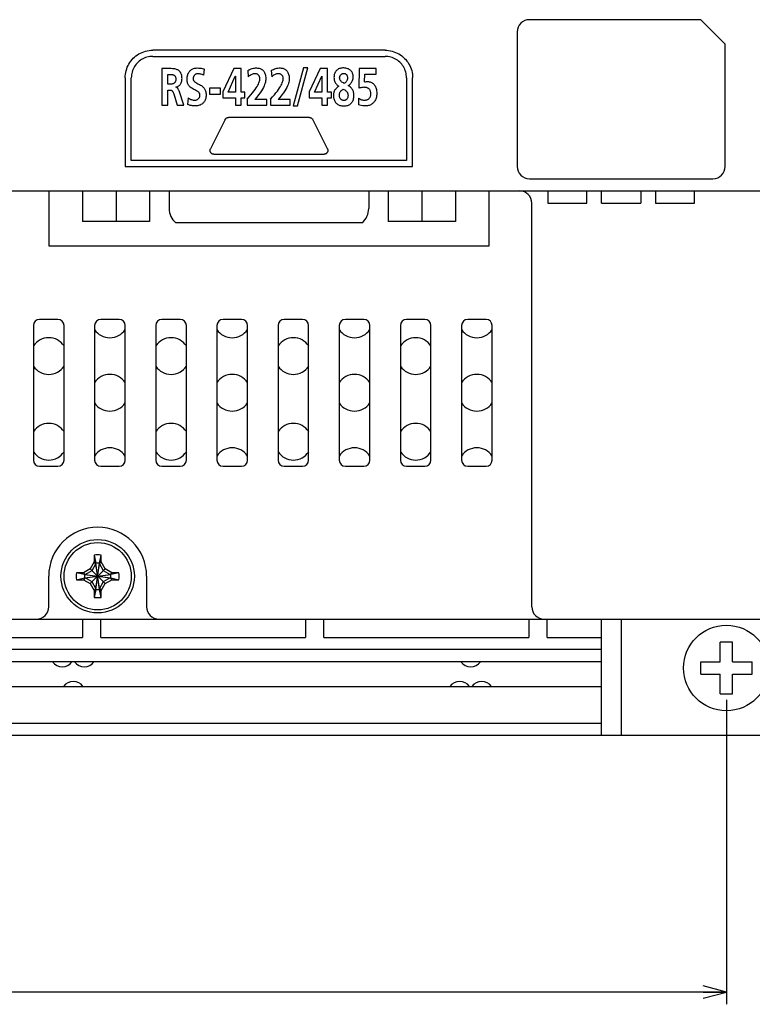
# Model space of a CAD drawing. Extents: x 0 to 699, y 0 to 413.
# Tile 14 of 19: x 609 to 669, y 81 to 162. Entities that reach past the tile are written whole.
import ezdxf
from ezdxf.enums import TextEntityAlignment as Align

# ---------------------------------------------------------------- set-up
doc = ezdxf.new("R2010")
doc.units = 0
doc.header["$LTSCALE"] = 46.255
doc.layers.get('0').update_dxf_attribs({"linetype": 'CONTINUOUS'})
doc.layers.add('AXIS', color=7, linetype='CONTINUOUS')
doc.layers.add('DIM', color=7, linetype='CONTINUOUS')
doc.styles.get("Standard").update_dxf_attribs({"font": 'txt', "width": 0.8})
doc.dimstyles.get("Standard").update_dxf_attribs({"dimtxt": 2.5, "dimasz": 2.5, "dimexe": 1.25, "dimexo": 0.625, "dimtad": 1, "dimcen": 2.5, "dimazin": 3, "dimtfac": 1, "dimtmove": 0, "dimatfit": 3})

# ---------------------------------------------------------------- blocks, each defined once
blk = doc.blocks.new('_OPEN')
at = {"color": 0, "linetype": 'BYBLOCK'}
for p, q in [((0, 0), (-1, 0.263)), ((-1, -0.263), (0, 0)), ((-1, 0), (0, 0))]:
    blk.add_line(p, q, dxfattribs=at)
blk = doc.blocks.new('*D7')
at = {"layer": 'DIM', "color": 2, "linetype": 'CONTINUOUS'}
for p, q in [((495.093, 105.961), (495.093, 83.066)), ((666.693, 105.961), (666.693, 83.066)), ((495.093, 83.066), (495.093, 81.066)), ((666.693, 83.066), (666.693, 81.066)), ((495.093, 82.066), (580.893, 82.066)), ((666.693, 82.066), (580.893, 82.066))]:
    blk.add_line(p, q, dxfattribs=at)
at = {"layer": 'DIM', "color": 2, "linetype": 'CONTINUOUS', "xscale": 1.9, "yscale": 1.9, "zscale": 1.9, "rotation": 180}
blk.add_blockref('_OPEN', (495.093, 82.066), dxfattribs=at)
at = {"layer": 'DIM', "color": 2, "linetype": 'CONTINUOUS', "xscale": 1.9, "yscale": 1.9, "zscale": 1.9}
blk.add_blockref('_OPEN', (666.693, 82.066), dxfattribs=at)
at = {"layer": 'DIM', "color": 2, "linetype": 'CONTINUOUS', "width": 0.8}
blk.add_text('171.5', height=4, dxfattribs=at).set_placement((580.893, 83.066), align=Align.CENTER)

msp = doc.modelspace()

# ---------------------------------------------------------------- linework, layer by layer
at = {"color": 7, "linetype": 'CONTINUOUS'}
for p, q in [((664.593, 161.561), (650.593, 161.561)), ((666.593, 159.561), (664.593, 161.561)), ((649.593, 160.561), (649.593, 149.561)), ((666.593, 149.561), (666.593, 159.561)), ((618.312, 158.504), (618.426, 158.598)), ((618.426, 158.598), (618.545, 158.683)), ((618.545, 158.683), (618.67, 158.761)), ((618.67, 158.761), (618.799, 158.831)), ((618.799, 158.831), (618.932, 158.891)), ((618.932, 158.891), (619.069, 158.942)), ((619.069, 158.942), (619.209, 158.985)), ((619.209, 158.985), (619.352, 159.018)), ((619.352, 159.018), (619.498, 159.042)), ((619.498, 159.042), (619.645, 159.056)), ((619.645, 159.056), (619.794, 159.061)), ((638.793, 159.061), (619.794, 159.061)), ((638.793, 159.061), (638.938, 159.057)), ((638.938, 159.057), (639.083, 159.042)), ((639.083, 159.042), (639.228, 159.018)), ((639.228, 159.018), (639.372, 158.985)), ((639.372, 158.985), (639.514, 158.942)), ((639.514, 158.942), (639.653, 158.889)), ((639.653, 158.889), (639.788, 158.828)), ((639.788, 158.828), (639.919, 158.759)), ((639.919, 158.759), (640.044, 158.681)), ((640.044, 158.681), (640.164, 158.595)), ((640.164, 158.595), (640.278, 158.502)), ((617.716, 157.671), (617.778, 157.806)), ((617.778, 157.806), (617.848, 157.937)), ((617.848, 157.937), (617.926, 158.063)), ((617.926, 158.063), (618.011, 158.183)), ((618.011, 158.183), (618.105, 158.297)), ((618.105, 158.297), (618.205, 158.404)), ((618.205, 158.404), (618.312, 158.504)), ((618.366, 157.822), (618.301, 157.722)), ((618.438, 157.917), (618.366, 157.822)), ((618.516, 158.007), (618.438, 157.917)), ((618.6, 158.091), (618.516, 158.007)), ((618.69, 158.169), (618.6, 158.091)), ((618.785, 158.242), (618.69, 158.169)), ((618.885, 158.307), (618.785, 158.242)), ((618.989, 158.366), (618.885, 158.307)), ((619.096, 158.417), (618.989, 158.366)), ((619.207, 158.46), (619.096, 158.417)), ((619.32, 158.496), (619.207, 158.46)), ((619.436, 158.525), (619.32, 158.496)), ((619.554, 158.545), (619.436, 158.525)), ((619.673, 158.557), (619.554, 158.545)), ((619.794, 158.561), (619.673, 158.557)), ((619.794, 158.561), (638.793, 158.561)), ((638.91, 158.557), (638.793, 158.561)), ((639.028, 158.545), (638.91, 158.557)), ((639.147, 158.524), (639.028, 158.545)), ((639.264, 158.496), (639.147, 158.524)), ((639.379, 158.459), (639.264, 158.496)), ((639.492, 158.415), (639.379, 158.459)), ((639.6, 158.364), (639.492, 158.415)), ((639.704, 158.305), (639.6, 158.364)), ((639.804, 158.239), (639.704, 158.305)), ((639.899, 158.168), (639.804, 158.239)), ((639.988, 158.09), (639.899, 158.168)), ((640.072, 158.007), (639.988, 158.09)), ((640.149, 157.918), (640.072, 158.007)), ((640.221, 157.823), (640.149, 157.918)), ((640.287, 157.723), (640.221, 157.823)), ((640.278, 158.502), (640.385, 158.401)), ((640.385, 158.401), (640.487, 158.293)), ((640.487, 158.293), (640.581, 158.179)), ((640.581, 158.179), (640.666, 158.059)), ((640.666, 158.059), (640.744, 157.935)), ((640.744, 157.935), (640.813, 157.805)), ((640.813, 157.805), (640.874, 157.672)), ((617.549, 156.955), (617.563, 157.101)), ((617.563, 157.101), (617.587, 157.245)), ((617.587, 157.245), (617.621, 157.389)), ((617.621, 157.389), (617.664, 157.531)), ((617.664, 157.531), (617.716, 157.671)), ((618.06, 157.047), (618.048, 156.929)), ((618.081, 157.164), (618.06, 157.047)), ((618.109, 157.281), (618.081, 157.164)), ((618.146, 157.396), (618.109, 157.281)), ((618.19, 157.508), (618.146, 157.396)), ((618.242, 157.617), (618.19, 157.508)), ((618.301, 157.722), (618.242, 157.617)), ((621.187, 157.563), (620.538, 157.563)), ((620.538, 157.563), (620.538, 154.561)), ((621.019, 157.09), (621.178, 157.09)), ((621.019, 156.281), (621.019, 157.09)), ((621.178, 157.09), (621.246, 157.089)), ((621.306, 157.561), (621.187, 157.563)), ((621.246, 157.089), (621.306, 157.085)), ((621.413, 157.556), (621.306, 157.561)), ((621.306, 157.085), (621.361, 157.079)), ((621.361, 157.079), (621.409, 157.07)), ((621.409, 157.07), (621.451, 157.059)), ((621.51, 157.547), (621.413, 157.556)), ((621.451, 157.059), (621.489, 157.045)), ((621.489, 157.045), (621.522, 157.03)), ((621.597, 157.535), (621.51, 157.547)), ((621.522, 157.03), (621.55, 157.012)), ((621.55, 157.012), (621.576, 156.993)), ((621.576, 156.993), (621.598, 156.972)), ((621.675, 157.518), (621.597, 157.535)), ((621.598, 156.972), (621.618, 156.948)), ((621.744, 157.498), (621.675, 157.518)), ((621.804, 157.475), (621.744, 157.498)), ((621.858, 157.449), (621.804, 157.475)), ((621.905, 157.421), (621.858, 157.449)), ((621.948, 157.39), (621.905, 157.421)), ((621.985, 157.357), (621.948, 157.39)), ((622.02, 157.321), (621.985, 157.357)), ((622.051, 157.281), (622.02, 157.321)), ((622.079, 157.238), (622.051, 157.281)), ((622.105, 157.19), (622.079, 157.238)), ((622.128, 157.137), (622.105, 157.19)), ((622.148, 157.077), (622.128, 157.137)), ((622.165, 157.009), (622.148, 157.077)), ((622.178, 156.932), (622.165, 157.009)), ((622.615, 156.893), (622.631, 156.981)), ((622.631, 156.981), (622.652, 157.061)), ((622.652, 157.061), (622.677, 157.133)), ((622.677, 157.133), (622.706, 157.197)), ((622.706, 157.197), (622.738, 157.256)), ((622.738, 157.256), (622.775, 157.31)), ((622.775, 157.31), (622.815, 157.359)), ((622.815, 157.359), (622.858, 157.404)), ((622.858, 157.404), (622.905, 157.444)), ((622.905, 157.444), (622.956, 157.481)), ((622.956, 157.481), (623.012, 157.514)), ((623.012, 157.514), (623.071, 157.543)), ((623.071, 157.543), (623.136, 157.567)), ((623.136, 157.567), (623.205, 157.587)), ((623.169, 156.982), (623.151, 156.95)), ((623.189, 157.011), (623.169, 156.982)), ((623.211, 157.036), (623.189, 157.011)), ((623.205, 157.587), (623.279, 157.602)), ((623.236, 157.059), (623.211, 157.036)), ((623.264, 157.079), (623.236, 157.059)), ((623.294, 157.097), (623.264, 157.079)), ((623.279, 157.602), (623.358, 157.611)), ((623.327, 157.112), (623.294, 157.097)), ((623.362, 157.124), (623.327, 157.112)), ((623.358, 157.611), (623.441, 157.615)), ((623.4, 157.133), (623.362, 157.124)), ((623.441, 157.139), (623.4, 157.133)), ((623.441, 157.615), (623.553, 157.611)), ((623.483, 157.141), (623.441, 157.139)), ((623.548, 157.139), (623.483, 157.141)), ((623.616, 157.132), (623.548, 157.139)), ((623.553, 157.611), (623.656, 157.602)), ((623.686, 157.119), (623.616, 157.132)), ((623.656, 157.602), (623.753, 157.586)), ((623.757, 157.101), (623.686, 157.119)), ((623.753, 157.586), (623.846, 157.564)), ((623.829, 157.077), (623.757, 157.101)), ((623.9, 157.048), (623.829, 157.077)), ((623.846, 157.564), (623.934, 157.538)), ((623.972, 157.013), (623.9, 157.048)), ((623.934, 157.538), (624.016, 157.507)), ((623.972, 157.013), (624.016, 157.507)), ((626.414, 157.563), (625.516, 155.67)), ((627.013, 157.563), (626.414, 157.563)), ((627.013, 155.632), (627.013, 157.563)), ((627.571, 157.4), (627.656, 157.45)), ((627.571, 157.4), (627.609, 156.901)), ((627.656, 157.45), (627.746, 157.494)), ((627.762, 157.011), (627.688, 156.962)), ((627.746, 157.494), (627.839, 157.533)), ((627.832, 157.051), (627.762, 157.011)), ((627.897, 157.082), (627.832, 157.051)), ((627.839, 157.533), (627.933, 157.564)), ((627.957, 157.105), (627.897, 157.082)), ((627.933, 157.564), (628.027, 157.587)), ((628.013, 157.122), (627.957, 157.105)), ((628.065, 157.133), (628.013, 157.122)), ((628.027, 157.587), (628.119, 157.603)), ((628.115, 157.139), (628.065, 157.133)), ((628.162, 157.141), (628.115, 157.139)), ((628.119, 157.603), (628.208, 157.612)), ((628.205, 157.139), (628.162, 157.141)), ((628.246, 157.133), (628.205, 157.139)), ((628.208, 157.612), (628.291, 157.615)), ((628.285, 157.124), (628.246, 157.133)), ((628.322, 157.111), (628.285, 157.124)), ((628.291, 157.615), (628.369, 157.611)), ((628.356, 157.095), (628.322, 157.111)), ((628.388, 157.076), (628.356, 157.095)), ((628.369, 157.611), (628.44, 157.602)), ((628.418, 157.054), (628.388, 157.076)), ((628.444, 157.03), (628.418, 157.054)), ((628.44, 157.602), (628.505, 157.589)), ((628.468, 157.004), (628.444, 157.03)), ((628.49, 156.974), (628.468, 157.004)), ((628.508, 156.942), (628.49, 156.974)), ((628.505, 157.589), (628.565, 157.571)), ((628.565, 157.571), (628.62, 157.549)), ((628.62, 157.549), (628.671, 157.524)), ((628.671, 157.524), (628.718, 157.495)), ((628.718, 157.495), (628.762, 157.463)), ((628.762, 157.463), (628.803, 157.426)), ((628.803, 157.426), (628.841, 157.385)), ((628.841, 157.385), (628.876, 157.34)), ((628.876, 157.34), (628.908, 157.29)), ((628.908, 157.29), (628.938, 157.235)), ((628.938, 157.235), (628.965, 157.173)), ((628.965, 157.173), (628.988, 157.104)), ((628.988, 157.104), (629.008, 157.028)), ((629.008, 157.028), (629.022, 156.942)), ((629.484, 157.4), (629.57, 157.45)), ((629.484, 157.4), (629.521, 156.901)), ((629.57, 157.45), (629.659, 157.495)), ((629.676, 157.012), (629.601, 156.962)), ((629.659, 157.495), (629.752, 157.533)), ((629.745, 157.051), (629.676, 157.012)), ((629.81, 157.082), (629.745, 157.051)), ((629.752, 157.533), (629.847, 157.564)), ((629.87, 157.105), (629.81, 157.082)), ((629.847, 157.564), (629.941, 157.587)), ((629.926, 157.122), (629.87, 157.105)), ((629.978, 157.133), (629.926, 157.122)), ((629.941, 157.587), (630.033, 157.603)), ((630.028, 157.139), (629.978, 157.133)), ((630.075, 157.141), (630.028, 157.139)), ((630.033, 157.603), (630.121, 157.612)), ((630.118, 157.139), (630.075, 157.141)), ((630.159, 157.133), (630.118, 157.139)), ((630.121, 157.612), (630.205, 157.615)), ((630.198, 157.124), (630.159, 157.133)), ((630.235, 157.111), (630.198, 157.124)), ((630.205, 157.615), (630.282, 157.611)), ((630.269, 157.095), (630.235, 157.111)), ((630.301, 157.076), (630.269, 157.095)), ((630.282, 157.611), (630.353, 157.602)), ((630.331, 157.054), (630.301, 157.076)), ((630.358, 157.03), (630.331, 157.054)), ((630.353, 157.602), (630.418, 157.589)), ((630.382, 157.003), (630.358, 157.03)), ((630.403, 156.974), (630.382, 157.003)), ((630.422, 156.942), (630.403, 156.974)), ((630.418, 157.589), (630.477, 157.571)), ((630.477, 157.571), (630.532, 157.549)), ((630.532, 157.549), (630.583, 157.524)), ((630.583, 157.524), (630.631, 157.495)), ((630.631, 157.495), (630.675, 157.462)), ((630.675, 157.462), (630.716, 157.426)), ((630.716, 157.426), (630.754, 157.385)), ((630.754, 157.385), (630.789, 157.34)), ((630.789, 157.34), (630.821, 157.29)), ((630.821, 157.29), (630.851, 157.234)), ((630.851, 157.234), (630.878, 157.172)), ((630.878, 157.172), (630.901, 157.104)), ((630.901, 157.104), (630.921, 157.027)), ((630.921, 157.027), (630.936, 156.942)), ((632.112, 157.615), (631.273, 154.509)), ((631.63, 154.509), (632.47, 157.615)), ((632.47, 157.615), (632.112, 157.615)), ((633.491, 157.563), (632.594, 155.67)), ((634.09, 157.563), (633.491, 157.563)), ((634.09, 155.632), (634.09, 157.563)), ((634.626, 156.999), (634.616, 156.915)), ((634.64, 157.074), (634.626, 156.999)), ((634.659, 157.141), (634.64, 157.074)), ((634.683, 157.202), (634.659, 157.141)), ((634.71, 157.258), (634.683, 157.202)), ((634.74, 157.309), (634.71, 157.258)), ((634.773, 157.356), (634.74, 157.309)), ((634.81, 157.399), (634.773, 157.356)), ((634.85, 157.438), (634.81, 157.399)), ((634.894, 157.473), (634.85, 157.438)), ((634.942, 157.505), (634.894, 157.473)), ((634.994, 157.534), (634.942, 157.505)), ((635.051, 157.558), (634.994, 157.534)), ((635.113, 157.579), (635.051, 157.558)), ((635.095, 156.94), (635.108, 156.973)), ((635.108, 156.973), (635.124, 157.004)), ((635.182, 157.596), (635.113, 157.579)), ((635.124, 157.004), (635.143, 157.032)), ((635.143, 157.032), (635.165, 157.059)), ((635.165, 157.059), (635.19, 157.082)), ((635.256, 157.608), (635.182, 157.596)), ((635.19, 157.082), (635.217, 157.104)), ((635.217, 157.104), (635.247, 157.122)), ((635.247, 157.122), (635.279, 157.138)), ((635.337, 157.614), (635.256, 157.608)), ((635.279, 157.138), (635.313, 157.151)), ((635.313, 157.151), (635.35, 157.16)), ((635.421, 157.614), (635.337, 157.614)), ((635.35, 157.16), (635.387, 157.166)), ((635.387, 157.166), (635.425, 157.168)), ((635.506, 157.608), (635.421, 157.614)), ((635.425, 157.168), (635.457, 157.166)), ((635.457, 157.166), (635.487, 157.161)), ((635.487, 157.161), (635.515, 157.153)), ((635.587, 157.595), (635.506, 157.608)), ((635.515, 157.153), (635.542, 157.143)), ((635.542, 157.143), (635.568, 157.129)), ((635.568, 157.129), (635.592, 157.112)), ((635.663, 157.578), (635.587, 157.595)), ((635.592, 157.112), (635.614, 157.092)), ((635.614, 157.092), (635.636, 157.069)), ((635.636, 157.069), (635.655, 157.042)), ((635.655, 157.042), (635.673, 157.012)), ((635.732, 157.556), (635.663, 157.578)), ((635.673, 157.012), (635.689, 156.977)), ((635.689, 156.977), (635.702, 156.938)), ((635.794, 157.53), (635.732, 157.556)), ((635.851, 157.501), (635.794, 157.53)), ((635.902, 157.469), (635.851, 157.501)), ((635.948, 157.434), (635.902, 157.469)), ((635.989, 157.396), (635.948, 157.434)), ((636.027, 157.355), (635.989, 157.396)), ((636.061, 157.311), (636.027, 157.355)), ((636.091, 157.264), (636.061, 157.311)), ((636.118, 157.213), (636.091, 157.264)), ((636.14, 157.158), (636.118, 157.213)), ((636.158, 157.098), (636.14, 157.158)), ((636.171, 157.034), (636.158, 157.098)), ((636.179, 156.966), (636.171, 157.034)), ((636.182, 156.892), (636.179, 156.966)), ((636.67, 157.563), (636.647, 155.95)), ((638.049, 157.563), (636.67, 157.563)), ((637.114, 156.475), (637.124, 157.116)), ((637.124, 157.116), (638.049, 157.116)), ((638.049, 157.116), (638.049, 157.563)), ((640.346, 157.618), (640.287, 157.723)), ((640.397, 157.509), (640.346, 157.618)), ((640.442, 157.396), (640.397, 157.509)), ((640.478, 157.281), (640.442, 157.396)), ((640.507, 157.164), (640.478, 157.281)), ((640.527, 157.045), (640.507, 157.164)), ((640.539, 156.927), (640.527, 157.045)), ((640.874, 157.672), (640.925, 157.536)), ((640.925, 157.536), (640.967, 157.396)), ((640.967, 157.396), (641.001, 157.253)), ((641.001, 157.253), (641.024, 157.108)), ((641.024, 157.108), (641.039, 156.96)), ((617.544, 156.811), (617.549, 156.955)), ((617.544, 156.811), (617.544, 149.561)), ((618.048, 156.929), (618.044, 156.811)), ((618.044, 150.061), (618.044, 156.811)), ((621.178, 156.281), (621.019, 156.281)), ((621.248, 156.283), (621.178, 156.281)), ((621.31, 156.288), (621.248, 156.283)), ((621.364, 156.295), (621.31, 156.288)), ((621.413, 156.306), (621.364, 156.295)), ((621.455, 156.319), (621.413, 156.306)), ((621.492, 156.334), (621.455, 156.319)), ((621.524, 156.352), (621.492, 156.334)), ((621.553, 156.371), (621.524, 156.352)), ((621.578, 156.392), (621.553, 156.371)), ((621.6, 156.415), (621.578, 156.392)), ((621.62, 156.441), (621.6, 156.415)), ((621.618, 156.948), (621.635, 156.922)), ((621.638, 156.471), (621.62, 156.441)), ((621.635, 156.922), (621.65, 156.892)), ((621.653, 156.504), (621.638, 156.471)), ((621.65, 156.892), (621.663, 156.859)), ((621.666, 156.542), (621.653, 156.504)), ((621.663, 156.859), (621.674, 156.821)), ((621.676, 156.584), (621.666, 156.542)), ((621.674, 156.821), (621.682, 156.777)), ((621.683, 156.63), (621.676, 156.584)), ((621.682, 156.777), (621.686, 156.729)), ((621.686, 156.679), (621.683, 156.63)), ((621.686, 156.729), (621.686, 156.679)), ((621.919, 156.148), (621.959, 156.179)), ((621.959, 156.179), (621.997, 156.216)), ((621.997, 156.216), (622.032, 156.257)), ((622.032, 156.257), (622.065, 156.302)), ((622.065, 156.302), (622.095, 156.352)), ((622.095, 156.352), (622.121, 156.407)), ((622.121, 156.407), (622.144, 156.467)), ((622.144, 156.467), (622.163, 156.532)), ((622.163, 156.532), (622.177, 156.601)), ((622.177, 156.601), (622.186, 156.673)), ((622.186, 156.846), (622.178, 156.932)), ((622.189, 156.75), (622.186, 156.846)), ((622.186, 156.673), (622.189, 156.75)), ((622.602, 156.701), (622.605, 156.798)), ((622.605, 156.606), (622.602, 156.701)), ((622.605, 156.798), (622.615, 156.893)), ((622.615, 156.521), (622.605, 156.606)), ((622.629, 156.445), (622.615, 156.521)), ((622.648, 156.376), (622.629, 156.445)), ((622.672, 156.313), (622.648, 156.376)), ((622.7, 156.255), (622.672, 156.313)), ((622.732, 156.2), (622.7, 156.255)), ((622.769, 156.149), (622.732, 156.2)), ((623.107, 156.78), (623.104, 156.725)), ((623.104, 156.725), (623.106, 156.689)), ((623.106, 156.689), (623.112, 156.656)), ((623.113, 156.831), (623.107, 156.78)), ((623.112, 156.656), (623.12, 156.624)), ((623.123, 156.875), (623.113, 156.831)), ((623.12, 156.624), (623.132, 156.593)), ((623.135, 156.915), (623.123, 156.875)), ((623.132, 156.593), (623.148, 156.562)), ((623.151, 156.95), (623.135, 156.915)), ((623.148, 156.562), (623.169, 156.532)), ((623.169, 156.532), (623.195, 156.503)), ((623.195, 156.503), (623.227, 156.474)), ((623.227, 156.474), (623.264, 156.445)), ((623.264, 156.445), (623.308, 156.417)), ((623.308, 156.417), (623.357, 156.388)), ((623.357, 156.388), (623.413, 156.359)), ((623.413, 156.359), (623.477, 156.328)), ((623.477, 156.328), (623.547, 156.294)), ((623.547, 156.294), (623.622, 156.257)), ((623.622, 156.257), (623.698, 156.216)), ((623.698, 156.216), (623.772, 156.172)), ((623.772, 156.172), (623.84, 156.124)), ((625.95, 155.632), (626.545, 156.935)), ((626.545, 156.935), (626.552, 156.935)), ((626.552, 156.935), (626.552, 155.632)), ((627.688, 156.962), (627.609, 156.901)), ((628.323, 156.1), (628.383, 156.204)), ((628.383, 156.204), (628.432, 156.299)), ((628.432, 156.299), (628.471, 156.387)), ((628.471, 156.387), (628.502, 156.468)), ((628.502, 156.468), (628.526, 156.544)), ((628.524, 156.907), (628.508, 156.942)), ((628.537, 156.869), (628.524, 156.907)), ((628.526, 156.544), (628.542, 156.613)), ((628.546, 156.827), (628.537, 156.869)), ((628.542, 156.613), (628.551, 156.676)), ((628.552, 156.782), (628.546, 156.827)), ((628.551, 156.676), (628.554, 156.731)), ((628.554, 156.731), (628.552, 156.782)), ((628.946, 156.261), (628.901, 156.148)), ((628.98, 156.367), (628.946, 156.261)), ((629.005, 156.466), (628.98, 156.367)), ((629.022, 156.559), (629.005, 156.466)), ((629.022, 156.942), (629.032, 156.845)), ((629.032, 156.649), (629.022, 156.559)), ((629.032, 156.845), (629.035, 156.737)), ((629.035, 156.737), (629.032, 156.649)), ((629.601, 156.962), (629.521, 156.901)), ((630.236, 156.1), (630.296, 156.203)), ((630.296, 156.203), (630.345, 156.299)), ((630.345, 156.299), (630.385, 156.387)), ((630.385, 156.387), (630.416, 156.468)), ((630.416, 156.468), (630.439, 156.543)), ((630.437, 156.907), (630.422, 156.942)), ((630.45, 156.869), (630.437, 156.907)), ((630.439, 156.543), (630.455, 156.613)), ((630.46, 156.827), (630.45, 156.869)), ((630.455, 156.613), (630.464, 156.675)), ((630.465, 156.781), (630.46, 156.827)), ((630.464, 156.675), (630.467, 156.731)), ((630.467, 156.731), (630.465, 156.781)), ((630.86, 156.261), (630.814, 156.148)), ((630.894, 156.367), (630.86, 156.261)), ((630.919, 156.466), (630.894, 156.367)), ((630.936, 156.559), (630.919, 156.466)), ((630.936, 156.942), (630.946, 156.845)), ((630.946, 156.649), (630.936, 156.559)), ((630.946, 156.845), (630.949, 156.737)), ((630.949, 156.737), (630.946, 156.649)), ((633.027, 155.632), (633.622, 156.935)), ((633.622, 156.935), (633.629, 156.935)), ((633.629, 156.935), (633.629, 155.632)), ((634.616, 156.915), (634.613, 156.823)), ((634.613, 156.823), (634.616, 156.753)), ((634.616, 156.753), (634.624, 156.685)), ((634.624, 156.685), (634.637, 156.618)), ((634.637, 156.618), (634.656, 156.555)), ((634.656, 156.555), (634.678, 156.494)), ((634.678, 156.494), (634.706, 156.437)), ((634.706, 156.437), (634.737, 156.383)), ((634.737, 156.383), (634.773, 156.332)), ((634.773, 156.332), (634.813, 156.284)), ((634.813, 156.284), (634.858, 156.239)), ((634.858, 156.239), (634.906, 156.197)), ((634.906, 156.197), (634.958, 156.159)), ((634.958, 156.159), (635.012, 156.126)), ((635.074, 156.823), (635.078, 156.864)), ((635.075, 156.781), (635.074, 156.823)), ((635.079, 156.74), (635.075, 156.781)), ((635.078, 156.864), (635.085, 156.903)), ((635.087, 156.701), (635.079, 156.74)), ((635.085, 156.903), (635.095, 156.94)), ((635.099, 156.664), (635.087, 156.701)), ((635.114, 156.628), (635.099, 156.664)), ((635.134, 156.594), (635.114, 156.628)), ((635.158, 156.56), (635.134, 156.594)), ((635.187, 156.526), (635.158, 156.56)), ((635.224, 156.492), (635.187, 156.526)), ((635.267, 156.458), (635.224, 156.492)), ((635.319, 156.424), (635.267, 156.458)), ((635.381, 156.39), (635.319, 156.424)), ((635.452, 156.355), (635.381, 156.39)), ((635.483, 156.37), (635.452, 156.355)), ((635.515, 156.391), (635.483, 156.37)), ((635.547, 156.416), (635.515, 156.391)), ((635.578, 156.448), (635.547, 156.416)), ((635.609, 156.485), (635.578, 156.448)), ((635.639, 156.527), (635.609, 156.485)), ((635.665, 156.572), (635.639, 156.527)), ((635.686, 156.618), (635.665, 156.572)), ((635.702, 156.663), (635.686, 156.618)), ((635.702, 156.938), (635.712, 156.894)), ((635.713, 156.706), (635.702, 156.663)), ((635.712, 156.894), (635.719, 156.844)), ((635.719, 156.749), (635.713, 156.706)), ((635.719, 156.844), (635.721, 156.789)), ((635.721, 156.789), (635.719, 156.749)), ((635.783, 156.174), (635.828, 156.199)), ((635.783, 156.169), (635.783, 156.174)), ((635.858, 156.122), (635.783, 156.169)), ((635.828, 156.199), (635.874, 156.231)), ((635.874, 156.231), (635.918, 156.268)), ((635.918, 156.268), (635.962, 156.311)), ((635.962, 156.311), (636.003, 156.359)), ((636.003, 156.359), (636.042, 156.413)), ((636.042, 156.413), (636.077, 156.473)), ((636.077, 156.473), (636.108, 156.536)), ((636.108, 156.536), (636.134, 156.603)), ((636.134, 156.603), (636.155, 156.673)), ((636.155, 156.673), (636.17, 156.745)), ((636.17, 156.745), (636.179, 156.818)), ((636.179, 156.818), (636.182, 156.892)), ((637.114, 156.475), (637.202, 156.493)), ((637.202, 156.493), (637.285, 156.503)), ((637.285, 156.503), (637.361, 156.504)), ((637.361, 156.504), (637.432, 156.499)), ((637.432, 156.499), (637.497, 156.489)), ((637.497, 156.489), (637.559, 156.474)), ((637.559, 156.474), (637.617, 156.454)), ((637.617, 156.454), (637.672, 156.43)), ((637.672, 156.43), (637.724, 156.402)), ((637.724, 156.402), (637.773, 156.37)), ((637.773, 156.37), (637.819, 156.334)), ((637.819, 156.334), (637.862, 156.294)), ((637.862, 156.294), (637.901, 156.25)), ((637.901, 156.25), (637.938, 156.2)), ((637.938, 156.2), (637.972, 156.145)), ((640.543, 156.811), (640.539, 156.927)), ((640.543, 156.811), (640.543, 150.061)), ((641.039, 156.96), (641.044, 156.811)), ((641.044, 149.561), (641.044, 156.811)), ((621.019, 155.808), (621.174, 155.808)), ((621.019, 154.561), (621.019, 155.808)), ((621.174, 155.808), (621.214, 155.807)), ((621.214, 155.807), (621.249, 155.804)), ((621.249, 155.804), (621.281, 155.798)), ((621.281, 155.798), (621.309, 155.789)), ((621.309, 155.789), (621.335, 155.777)), ((621.335, 155.777), (621.359, 155.763)), ((621.359, 155.763), (621.382, 155.746)), ((621.382, 155.746), (621.402, 155.726)), ((621.402, 155.726), (621.422, 155.701)), ((621.422, 155.701), (621.44, 155.671)), ((621.44, 155.671), (621.458, 155.636)), ((621.458, 155.636), (621.475, 155.596)), ((621.475, 155.596), (621.492, 155.55)), ((621.492, 155.55), (621.509, 155.499)), ((621.509, 155.499), (621.797, 154.561)), ((621.693, 156.053), (621.741, 156.064)), ((621.693, 156.044), (621.693, 156.053)), ((621.712, 156.041), (621.693, 156.044)), ((621.731, 156.036), (621.712, 156.041)), ((621.752, 156.027), (621.731, 156.036)), ((621.741, 156.064), (621.788, 156.078)), ((621.774, 156.014), (621.752, 156.027)), ((621.796, 155.997), (621.774, 156.014)), ((621.788, 156.078), (621.834, 156.097)), ((621.819, 155.976), (621.796, 155.997)), ((621.841, 155.95), (621.819, 155.976)), ((621.834, 156.097), (621.877, 156.12)), ((621.863, 155.919), (621.841, 155.95)), ((621.884, 155.883), (621.863, 155.919)), ((621.877, 156.12), (621.919, 156.148)), ((621.906, 155.84), (621.884, 155.883)), ((621.927, 155.791), (621.906, 155.84)), ((621.948, 155.735), (621.927, 155.791)), ((622.333, 154.561), (621.948, 155.735)), ((622.812, 156.099), (622.769, 156.149)), ((622.863, 156.05), (622.812, 156.099)), ((622.924, 156.001), (622.863, 156.05)), ((622.994, 155.953), (622.924, 156.001)), ((623.071, 155.907), (622.994, 155.953)), ((623.152, 155.864), (623.071, 155.907)), ((623.23, 155.825), (623.152, 155.864)), ((623.302, 155.789), (623.23, 155.825)), ((623.366, 155.756), (623.302, 155.789)), ((623.423, 155.724), (623.366, 155.756)), ((623.474, 155.691), (623.423, 155.724)), ((623.517, 155.658), (623.474, 155.691)), ((623.552, 155.626), (623.517, 155.658)), ((623.579, 155.595), (623.552, 155.626)), ((623.602, 155.564), (623.579, 155.595)), ((623.619, 155.533), (623.602, 155.564)), ((623.634, 155.5), (623.619, 155.533)), ((623.644, 155.465), (623.634, 155.5)), ((623.652, 155.427), (623.644, 155.465)), ((623.655, 155.387), (623.652, 155.427)), ((623.655, 155.346), (623.655, 155.387)), ((623.84, 156.124), (623.9, 156.073)), ((623.9, 156.073), (623.953, 156.021)), ((623.953, 156.021), (623.996, 155.968)), ((623.996, 155.968), (624.032, 155.916)), ((624.032, 155.916), (624.063, 155.861)), ((624.063, 155.861), (624.09, 155.802)), ((624.09, 155.802), (624.113, 155.737)), ((624.113, 155.737), (624.132, 155.663)), ((624.132, 155.663), (624.147, 155.582)), ((624.147, 155.582), (624.155, 155.494)), ((624.157, 155.401), (624.153, 155.307)), ((624.155, 155.494), (624.157, 155.401)), ((625.341, 155.954), (624.436, 155.954)), ((624.436, 155.954), (624.436, 155.482)), ((624.436, 155.482), (625.341, 155.482)), ((625.341, 155.482), (625.341, 155.954)), ((625.516, 155.67), (625.516, 155.185)), ((626.552, 155.632), (625.95, 155.632)), ((627.319, 155.632), (627.013, 155.632)), ((627.319, 155.185), (627.319, 155.632)), ((627.678, 155.254), (627.827, 155.426)), ((627.827, 155.426), (627.957, 155.585)), ((627.957, 155.585), (628.071, 155.731)), ((628.071, 155.731), (628.169, 155.865)), ((628.169, 155.865), (628.252, 155.988)), ((628.252, 155.988), (628.323, 156.1)), ((628.441, 155.418), (628.294, 155.234)), ((628.57, 155.589), (628.441, 155.418)), ((628.678, 155.746), (628.57, 155.589)), ((628.769, 155.891), (628.678, 155.746)), ((628.843, 156.025), (628.769, 155.891)), ((628.901, 156.148), (628.843, 156.025)), ((629.591, 155.254), (629.739, 155.426)), ((629.739, 155.426), (629.87, 155.585)), ((629.87, 155.585), (629.984, 155.731)), ((629.984, 155.731), (630.082, 155.865)), ((630.082, 155.865), (630.165, 155.987)), ((630.165, 155.987), (630.236, 156.1)), ((630.354, 155.418), (630.207, 155.234)), ((630.483, 155.589), (630.354, 155.418)), ((630.592, 155.747), (630.483, 155.589)), ((630.682, 155.892), (630.592, 155.747)), ((630.756, 156.025), (630.682, 155.892)), ((630.814, 156.148), (630.756, 156.025)), ((632.594, 155.67), (632.594, 155.185)), ((633.629, 155.632), (633.027, 155.632)), ((634.397, 155.632), (634.09, 155.632)), ((634.397, 155.185), (634.397, 155.632)), ((634.575, 155.451), (634.572, 155.374)), ((634.572, 155.374), (634.575, 155.274)), ((634.582, 155.521), (634.575, 155.451)), ((634.595, 155.587), (634.582, 155.521)), ((634.612, 155.648), (634.595, 155.587)), ((634.633, 155.706), (634.612, 155.648)), ((634.659, 155.761), (634.633, 155.706)), ((634.689, 155.814), (634.659, 155.761)), ((634.725, 155.866), (634.689, 155.814)), ((634.767, 155.917), (634.725, 155.866)), ((634.816, 155.967), (634.767, 155.917)), ((634.872, 156.018), (634.816, 155.967)), ((634.937, 156.068), (634.872, 156.018)), ((635.012, 156.117), (634.937, 156.068)), ((635.012, 156.126), (635.012, 156.117)), ((635.053, 155.382), (635.056, 155.437)), ((635.056, 155.335), (635.053, 155.382)), ((635.056, 155.437), (635.062, 155.487)), ((635.062, 155.487), (635.072, 155.533)), ((635.072, 155.533), (635.085, 155.576)), ((635.085, 155.576), (635.102, 155.617)), ((635.102, 155.617), (635.122, 155.655)), ((635.122, 155.655), (635.147, 155.692)), ((635.147, 155.692), (635.175, 155.729)), ((635.175, 155.729), (635.21, 155.765)), ((635.21, 155.765), (635.251, 155.801)), ((635.251, 155.801), (635.3, 155.839)), ((635.3, 155.839), (635.36, 155.877)), ((635.36, 155.877), (635.43, 155.846)), ((635.43, 155.846), (635.49, 155.813)), ((635.49, 155.813), (635.542, 155.779)), ((635.542, 155.779), (635.586, 155.745)), ((635.586, 155.745), (635.623, 155.71)), ((635.623, 155.71), (635.655, 155.675)), ((635.655, 155.675), (635.682, 155.638)), ((635.682, 155.638), (635.705, 155.6)), ((635.705, 155.6), (635.724, 155.561)), ((635.724, 155.561), (635.739, 155.518)), ((635.739, 155.518), (635.751, 155.473)), ((635.751, 155.473), (635.759, 155.425)), ((635.759, 155.425), (635.762, 155.374)), ((635.762, 155.374), (635.761, 155.323)), ((635.924, 156.072), (635.858, 156.122)), ((635.983, 156.021), (635.924, 156.072)), ((636.033, 155.97), (635.983, 156.021)), ((636.077, 155.917), (636.033, 155.97)), ((636.115, 155.863), (636.077, 155.917)), ((636.148, 155.807), (636.115, 155.863)), ((636.176, 155.747), (636.148, 155.807)), ((636.199, 155.683), (636.176, 155.747)), ((636.218, 155.615), (636.199, 155.683)), ((636.232, 155.542), (636.218, 155.615)), ((636.241, 155.464), (636.232, 155.542)), ((636.244, 155.382), (636.241, 155.464)), ((636.241, 155.28), (636.244, 155.382)), ((636.732, 155.98), (636.647, 155.95)), ((636.816, 156.003), (636.732, 155.98)), ((636.901, 156.019), (636.816, 156.003)), ((636.988, 156.029), (636.901, 156.019)), ((637.076, 156.032), (636.988, 156.029)), ((637.144, 156.029), (637.076, 156.032)), ((637.207, 156.021), (637.144, 156.029)), ((637.265, 156.009), (637.207, 156.021)), ((637.317, 155.993), (637.265, 156.009)), ((637.364, 155.973), (637.317, 155.993)), ((637.406, 155.95), (637.364, 155.973)), ((637.444, 155.925), (637.406, 155.95)), ((637.477, 155.898), (637.444, 155.925)), ((637.507, 155.867), (637.477, 155.898)), ((637.534, 155.834), (637.507, 155.867)), ((637.558, 155.798), (637.534, 155.834)), ((637.578, 155.759), (637.558, 155.798)), ((637.596, 155.715), (637.578, 155.759)), ((637.61, 155.666), (637.596, 155.715)), ((637.603, 155.326), (637.615, 155.379)), ((637.62, 155.613), (637.61, 155.666)), ((637.615, 155.379), (637.623, 155.436)), ((637.626, 155.555), (637.62, 155.613)), ((637.623, 155.436), (637.627, 155.495)), ((637.627, 155.495), (637.626, 155.555)), ((637.972, 156.145), (638.004, 156.082)), ((638.004, 156.082), (638.033, 156.013)), ((638.033, 156.013), (638.058, 155.936)), ((638.058, 155.936), (638.079, 155.851)), ((638.079, 155.851), (638.094, 155.755)), ((638.094, 155.755), (638.104, 155.648)), ((638.104, 155.426), (638.094, 155.329)), ((638.104, 155.648), (638.108, 155.528)), ((638.108, 155.528), (638.104, 155.426)), ((620.538, 154.561), (621.019, 154.561)), ((621.797, 154.561), (622.333, 154.561)), ((622.685, 155.167), (622.64, 154.625)), ((622.756, 154.589), (622.64, 154.625)), ((622.685, 155.167), (622.761, 155.12)), ((622.861, 154.558), (622.756, 154.589)), ((622.761, 155.12), (622.834, 155.081)), ((622.834, 155.081), (622.905, 155.049)), ((622.958, 154.536), (622.861, 154.558)), ((622.905, 155.049), (622.975, 155.024)), ((622.975, 155.024), (623.043, 155.005)), ((623.043, 155.005), (623.108, 154.992)), ((623.108, 154.992), (623.17, 154.984)), ((623.17, 154.984), (623.229, 154.982)), ((623.229, 154.982), (623.273, 154.984)), ((623.273, 154.984), (623.319, 154.991)), ((623.319, 154.991), (623.364, 155.002)), ((623.364, 155.002), (623.408, 155.017)), ((623.408, 155.017), (623.45, 155.036)), ((623.45, 155.036), (623.487, 155.058)), ((623.487, 155.058), (623.52, 155.082)), ((623.52, 155.082), (623.55, 155.108)), ((623.606, 154.56), (623.53, 154.539)), ((623.55, 155.108), (623.576, 155.136)), ((623.576, 155.136), (623.598, 155.166)), ((623.598, 155.166), (623.616, 155.197)), ((623.675, 154.585), (623.606, 154.56)), ((623.616, 155.197), (623.631, 155.23)), ((623.631, 155.23), (623.642, 155.266)), ((623.642, 155.266), (623.651, 155.305)), ((623.651, 155.305), (623.655, 155.346)), ((623.739, 154.615), (623.675, 154.585)), ((623.797, 154.648), (623.739, 154.615)), ((623.85, 154.685), (623.797, 154.648)), ((623.898, 154.725), (623.85, 154.685)), ((623.942, 154.769), (623.898, 154.725)), ((623.983, 154.817), (623.942, 154.769)), ((624.019, 154.869), (623.983, 154.817)), ((624.052, 154.926), (624.019, 154.869)), ((624.081, 154.987), (624.052, 154.926)), ((624.105, 155.055), (624.081, 154.987)), ((624.126, 155.13), (624.105, 155.055)), ((624.143, 155.215), (624.126, 155.13)), ((624.153, 155.307), (624.143, 155.215)), ((625.516, 155.185), (626.552, 155.185)), ((626.552, 155.185), (626.552, 154.561)), ((626.552, 154.561), (627.013, 154.561)), ((627.013, 155.185), (627.319, 155.185)), ((627.013, 154.561), (627.013, 155.185)), ((627.515, 155.064), (627.678, 155.254)), ((627.515, 155.064), (627.515, 154.561)), ((627.515, 154.561), (629.111, 154.561)), ((628.294, 155.234), (628.131, 155.034)), ((629.111, 155.034), (628.131, 155.034)), ((629.111, 154.561), (629.111, 155.034)), ((629.428, 155.064), (629.591, 155.254)), ((629.428, 155.064), (629.428, 154.561)), ((629.428, 154.561), (631.025, 154.561)), ((630.207, 155.234), (630.044, 155.034)), ((631.025, 155.034), (630.044, 155.034)), ((631.025, 154.561), (631.025, 155.034)), ((632.594, 155.185), (633.629, 155.185)), ((633.629, 155.185), (633.629, 154.561)), ((633.629, 154.561), (634.09, 154.561)), ((634.09, 155.185), (634.397, 155.185)), ((634.09, 154.561), (634.09, 155.185)), ((634.575, 155.274), (634.585, 155.185)), ((634.585, 155.185), (634.6, 155.105)), ((634.6, 155.105), (634.62, 155.033)), ((634.62, 155.033), (634.644, 154.967)), ((634.644, 154.967), (634.672, 154.908)), ((634.672, 154.908), (634.703, 154.853)), ((634.703, 154.853), (634.738, 154.802)), ((634.738, 154.802), (634.776, 154.756)), ((634.776, 154.756), (634.819, 154.713)), ((634.819, 154.713), (634.865, 154.675)), ((634.865, 154.675), (634.915, 154.64)), ((634.915, 154.64), (634.969, 154.608)), ((634.969, 154.608), (635.029, 154.581)), ((635.029, 154.581), (635.093, 154.557)), ((635.062, 155.289), (635.056, 155.335)), ((635.072, 155.245), (635.062, 155.289)), ((635.086, 155.204), (635.072, 155.245)), ((635.103, 155.165), (635.086, 155.204)), ((635.093, 154.557), (635.165, 154.537)), ((635.123, 155.129), (635.103, 155.165)), ((635.146, 155.096), (635.123, 155.129)), ((635.172, 155.067), (635.146, 155.096)), ((635.199, 155.041), (635.172, 155.067)), ((635.228, 155.018), (635.199, 155.041)), ((635.258, 154.999), (635.228, 155.018)), ((635.29, 154.984), (635.258, 154.999)), ((635.322, 154.972), (635.29, 154.984)), ((635.354, 154.963), (635.322, 154.972)), ((635.386, 154.958), (635.354, 154.963)), ((635.418, 154.956), (635.386, 154.958)), ((635.453, 154.958), (635.418, 154.956)), ((635.488, 154.963), (635.453, 154.958)), ((635.521, 154.972), (635.488, 154.963)), ((635.552, 154.984), (635.521, 154.972)), ((635.582, 154.999), (635.552, 154.984)), ((635.61, 155.017), (635.582, 154.999)), ((635.637, 155.038), (635.61, 155.017)), ((635.661, 155.062), (635.637, 155.038)), ((635.684, 155.089), (635.661, 155.062)), ((635.665, 154.537), (635.734, 154.556)), ((635.703, 155.119), (635.684, 155.089)), ((635.721, 155.153), (635.703, 155.119)), ((635.736, 155.19), (635.721, 155.153)), ((635.734, 154.556), (635.797, 154.58)), ((635.748, 155.23), (635.736, 155.19)), ((635.757, 155.275), (635.748, 155.23)), ((635.761, 155.323), (635.757, 155.275)), ((635.797, 154.58), (635.854, 154.607)), ((635.854, 154.607), (635.907, 154.637)), ((635.907, 154.637), (635.955, 154.672)), ((635.955, 154.672), (636, 154.71)), ((636, 154.71), (636.041, 154.752)), ((636.041, 154.752), (636.078, 154.798)), ((636.078, 154.798), (636.113, 154.849)), ((636.113, 154.849), (636.144, 154.904)), ((636.144, 154.904), (636.172, 154.965)), ((636.172, 154.965), (636.196, 155.031)), ((636.196, 155.031), (636.216, 155.105)), ((636.216, 155.105), (636.231, 155.188)), ((636.231, 155.188), (636.241, 155.28)), ((636.622, 155.133), (636.612, 154.595)), ((636.731, 154.564), (636.612, 154.595)), ((636.622, 155.133), (636.715, 155.086)), ((636.715, 155.086), (636.799, 155.048)), ((636.848, 154.54), (636.731, 154.564)), ((636.799, 155.048), (636.876, 155.02)), ((636.876, 155.02), (636.948, 155.001)), ((636.948, 155.001), (637.014, 154.989)), ((637.014, 154.989), (637.077, 154.983)), ((637.077, 154.983), (637.136, 154.982)), ((637.136, 154.982), (637.193, 154.987)), ((637.193, 154.987), (637.246, 154.996)), ((637.246, 154.996), (637.296, 155.01)), ((637.296, 155.01), (637.342, 155.027)), ((637.342, 155.027), (637.385, 155.048)), ((637.385, 155.048), (637.424, 155.072)), ((637.493, 154.556), (637.422, 154.537)), ((637.424, 155.072), (637.459, 155.099)), ((637.459, 155.099), (637.491, 155.129)), ((637.491, 155.129), (637.52, 155.161)), ((637.56, 154.581), (637.493, 154.556)), ((637.52, 155.161), (637.545, 155.196)), ((637.545, 155.196), (637.567, 155.235)), ((637.623, 154.61), (637.56, 154.581)), ((637.567, 155.235), (637.586, 155.278)), ((637.586, 155.278), (637.603, 155.326)), ((637.682, 154.644), (637.623, 154.61)), ((637.737, 154.682), (637.682, 154.644)), ((637.789, 154.724), (637.737, 154.682)), ((637.838, 154.77), (637.789, 154.724)), ((637.884, 154.821), (637.838, 154.77)), ((637.926, 154.877), (637.884, 154.821)), ((637.964, 154.938), (637.926, 154.877)), ((637.999, 155.005), (637.964, 154.938)), ((638.029, 155.077), (637.999, 155.005)), ((638.056, 155.155), (638.029, 155.077)), ((638.078, 155.239), (638.056, 155.155)), ((638.094, 155.329), (638.078, 155.239)), ((623.05, 154.521), (622.958, 154.536)), ((623.147, 154.513), (623.05, 154.521)), ((623.256, 154.509), (623.147, 154.513)), ((623.355, 154.513), (623.256, 154.509)), ((623.446, 154.523), (623.355, 154.513)), ((623.53, 154.539), (623.446, 154.523)), ((631.273, 154.509), (631.63, 154.509)), ((635.165, 154.537), (635.244, 154.522)), ((635.244, 154.522), (635.33, 154.512)), ((635.33, 154.512), (635.418, 154.509)), ((635.418, 154.509), (635.505, 154.512)), ((635.505, 154.512), (635.588, 154.522)), ((635.588, 154.522), (635.665, 154.537)), ((636.962, 154.523), (636.848, 154.54)), ((637.07, 154.513), (636.962, 154.523)), ((637.171, 154.509), (637.07, 154.513)), ((637.264, 154.513), (637.171, 154.509)), ((637.347, 154.522), (637.264, 154.513)), ((637.422, 154.537), (637.347, 154.522)), ((625.711, 153.395), (624.511, 150.995)), ((625.711, 153.395), (625.727, 153.422)), ((625.727, 153.422), (625.745, 153.447)), ((625.745, 153.447), (625.765, 153.47)), ((625.765, 153.47), (625.787, 153.491)), ((625.787, 153.491), (625.811, 153.509)), ((625.811, 153.509), (625.836, 153.524)), ((625.836, 153.524), (625.863, 153.537)), ((625.863, 153.537), (625.891, 153.548)), ((625.891, 153.548), (625.921, 153.555)), ((625.921, 153.555), (625.95, 153.559)), ((625.95, 153.559), (625.98, 153.561)), ((632.609, 153.561), (625.98, 153.561)), ((632.609, 153.561), (632.638, 153.559)), ((632.638, 153.559), (632.668, 153.555)), ((632.668, 153.555), (632.698, 153.547)), ((632.698, 153.547), (632.726, 153.537)), ((632.726, 153.537), (632.753, 153.524)), ((632.753, 153.524), (632.779, 153.508)), ((632.779, 153.508), (632.803, 153.49)), ((632.803, 153.49), (632.824, 153.469)), ((632.824, 153.469), (632.844, 153.446)), ((632.844, 153.446), (632.862, 153.421)), ((632.862, 153.421), (632.877, 153.395)), ((634.077, 150.995), (632.877, 153.395)), ((624.48, 150.873), (624.483, 150.905)), ((624.48, 150.841), (624.48, 150.873)), ((624.484, 150.809), (624.48, 150.841)), ((624.483, 150.905), (624.489, 150.936)), ((624.491, 150.777), (624.484, 150.809)), ((624.489, 150.936), (624.499, 150.967)), ((624.502, 150.747), (624.491, 150.777)), ((624.499, 150.967), (624.511, 150.995)), ((624.516, 150.718), (624.502, 150.747)), ((624.533, 150.69), (624.516, 150.718)), ((624.553, 150.665), (624.533, 150.69)), ((624.575, 150.641), (624.553, 150.665)), ((624.6, 150.621), (624.575, 150.641)), ((624.626, 150.603), (624.6, 150.621)), ((624.655, 150.588), (624.626, 150.603)), ((624.685, 150.576), (624.655, 150.588)), ((624.716, 150.568), (624.685, 150.576)), ((624.748, 150.563), (624.716, 150.568)), ((624.779, 150.561), (624.748, 150.563)), ((624.779, 150.561), (633.809, 150.561)), ((633.841, 150.563), (633.809, 150.561)), ((633.872, 150.568), (633.841, 150.563)), ((633.903, 150.576), (633.872, 150.568)), ((633.933, 150.588), (633.903, 150.576)), ((633.962, 150.603), (633.933, 150.588)), ((633.989, 150.621), (633.962, 150.603)), ((634.013, 150.641), (633.989, 150.621)), ((634.036, 150.665), (634.013, 150.641)), ((634.056, 150.69), (634.036, 150.665)), ((634.072, 150.718), (634.056, 150.69)), ((634.086, 150.747), (634.072, 150.718)), ((634.077, 150.995), (634.09, 150.967)), ((634.097, 150.777), (634.086, 150.747)), ((634.09, 150.967), (634.099, 150.936)), ((634.104, 150.809), (634.097, 150.777)), ((634.099, 150.936), (634.106, 150.905)), ((634.108, 150.841), (634.104, 150.809)), ((634.106, 150.905), (634.109, 150.873)), ((634.109, 150.873), (634.108, 150.841)), ((640.543, 150.061), (618.044, 150.061)), ((617.544, 149.561), (641.044, 149.561)), ((650.593, 148.561), (665.593, 148.561)), ((541.093, 147.561), (669.793, 147.561)), ((611.293, 147.561), (611.293, 143.061)), ((614.043, 147.561), (614.043, 145.061)), ((616.793, 147.561), (616.793, 145.061)), ((619.543, 147.561), (619.543, 145.061)), ((621.128, 147.561), (621.128, 146.129)), ((637.458, 147.561), (637.458, 146.129)), ((639.043, 147.561), (639.043, 145.061)), ((641.793, 147.561), (641.793, 145.061)), ((644.543, 147.561), (644.543, 145.061)), ((647.293, 143.061), (647.293, 147.561)), ((652.093, 147.561), (652.093, 146.561)), ((655.293, 146.561), (655.293, 147.561)), ((656.493, 146.561), (656.493, 147.561)), ((659.693, 147.561), (659.693, 146.561)), ((660.893, 147.561), (660.893, 146.561)), ((664.093, 146.561), (664.093, 147.561)), ((650.793, 113.561), (650.793, 146.561)), ((652.093, 146.561), (655.293, 146.561)), ((656.493, 146.561), (659.693, 146.561)), ((660.893, 146.561), (664.093, 146.561)), ((619.543, 145.061), (614.043, 145.061)), ((636.899, 144.961), (621.687, 144.961)), ((644.543, 145.061), (639.043, 145.061)), ((611.293, 143.061), (647.293, 143.061)), ((612.043, 137.061), (610.543, 137.061)), ((617.043, 137.061), (615.543, 137.061)), ((622.043, 137.061), (620.543, 137.061)), ((627.043, 137.061), (625.543, 137.061)), ((632.043, 137.061), (630.543, 137.061)), ((637.043, 137.061), (635.543, 137.061)), ((642.043, 137.061), (640.543, 137.061)), ((647.043, 137.061), (645.543, 137.061)), ((610.043, 136.561), (610.043, 125.561)), ((612.543, 125.561), (612.543, 136.561)), ((615.043, 136.561), (615.043, 125.561)), ((617.543, 125.561), (617.543, 136.561)), ((620.043, 136.561), (620.043, 125.561)), ((622.543, 125.561), (622.543, 136.561)), ((625.043, 136.561), (625.043, 125.561)), ((627.543, 125.561), (627.543, 136.561)), ((630.043, 136.561), (630.043, 125.561)), ((632.543, 125.561), (632.543, 136.561)), ((635.043, 136.561), (635.043, 125.561)), ((637.543, 125.561), (637.543, 136.561)), ((640.043, 136.561), (640.043, 125.561)), ((642.543, 125.561), (642.543, 136.561)), ((645.043, 136.561), (645.043, 125.561)), ((647.543, 125.561), (647.543, 136.561)), ((610.543, 125.061), (612.043, 125.061)), ((615.543, 125.061), (617.043, 125.061)), ((620.543, 125.061), (622.043, 125.061)), ((625.543, 125.061), (627.043, 125.061)), ((630.543, 125.061), (632.043, 125.061)), ((635.543, 125.061), (637.043, 125.061)), ((640.543, 125.061), (642.043, 125.061)), ((645.543, 125.061), (647.043, 125.061)), ((615.013, 117.788), (615.153, 117.132)), ((615.013, 117.788), (615.013, 117.228)), ((615.433, 117.132), (615.573, 117.788)), ((615.573, 117.228), (615.573, 117.788)), ((615.013, 117.228), (614.688, 116.666)), ((614.833, 116.521), (615.153, 117.076)), ((615.153, 117.076), (615.013, 117.228)), ((615.433, 114.99), (615.153, 117.132)), ((615.153, 117.076), (615.153, 117.132)), ((615.153, 114.99), (615.433, 117.132)), ((615.433, 115.046), (615.153, 117.076)), ((615.153, 115.046), (615.433, 117.076)), ((615.433, 117.076), (615.573, 117.228)), ((615.433, 117.132), (615.433, 117.076)), ((615.433, 117.076), (615.753, 116.521)), ((615.898, 116.666), (615.573, 117.228)), ((611.293, 113.561), (611.293, 116.061)), ((614.126, 116.341), (613.566, 116.341)), ((614.222, 116.201), (613.566, 116.341)), ((613.566, 115.781), (614.222, 115.921)), ((614.688, 116.666), (614.126, 116.341)), ((614.278, 116.201), (614.126, 116.341)), ((614.278, 115.921), (614.126, 115.781)), ((614.222, 115.921), (616.364, 116.201)), ((614.222, 116.201), (614.278, 116.201)), ((614.222, 116.201), (616.364, 115.921)), ((614.278, 115.921), (614.222, 115.921)), ((614.278, 116.201), (614.833, 116.521)), ((614.278, 115.921), (616.308, 116.201)), ((614.278, 116.201), (616.308, 115.921)), ((614.833, 115.601), (614.278, 115.921)), ((614.688, 116.666), (615.898, 115.456)), ((614.688, 115.456), (615.898, 116.666)), ((615.753, 116.521), (616.308, 116.201)), ((616.308, 115.921), (615.753, 115.601)), ((616.461, 116.341), (615.898, 116.666)), ((616.308, 116.201), (616.461, 116.341)), ((616.308, 116.201), (616.364, 116.201)), ((616.364, 115.921), (616.308, 115.921)), ((616.308, 115.921), (616.461, 115.781)), ((617.021, 116.341), (616.364, 116.201)), ((616.364, 115.921), (617.021, 115.781)), ((617.021, 116.341), (616.461, 116.341)), ((619.293, 116.061), (619.293, 113.561)), ((613.566, 115.781), (614.126, 115.781)), ((614.126, 115.781), (614.688, 115.456)), ((614.688, 115.456), (615.013, 114.893)), ((615.153, 115.046), (614.833, 115.601)), ((615.753, 115.601), (615.433, 115.046)), ((615.573, 114.893), (615.898, 115.456)), ((615.898, 115.456), (616.461, 115.781)), ((616.461, 115.781), (617.021, 115.781)), ((615.153, 115.046), (615.013, 114.893)), ((615.153, 114.99), (615.013, 114.333)), ((615.013, 114.893), (615.013, 114.333)), ((615.153, 114.99), (615.153, 115.046)), ((615.433, 115.046), (615.573, 114.893)), ((615.433, 115.046), (615.433, 114.99)), ((615.573, 114.333), (615.433, 114.99)), ((615.573, 114.333), (615.573, 114.893)), ((467.293, 112.561), (689.293, 112.561)), ((614.043, 112.561), (614.043, 111.061)), ((615.543, 111.061), (615.543, 112.561)), ((632.293, 112.561), (632.293, 111.061)), ((633.793, 111.061), (633.793, 112.561)), ((650.543, 112.561), (650.543, 111.061)), ((652.043, 111.061), (652.043, 112.561)), ((656.493, 103.061), (656.493, 112.561)), ((658.093, 112.561), (658.093, 103.061)), ((597.293, 111.061), (614.043, 111.061)), ((615.543, 111.061), (632.293, 111.061)), ((633.793, 111.061), (650.543, 111.061)), ((652.043, 111.061), (656.493, 111.061)), ((667.193, 110.661), (666.193, 110.661)), ((666.193, 109.061), (666.193, 110.661)), ((667.193, 109.061), (667.193, 110.661)), ((656.493, 110.061), (505.293, 110.061)), ((656.493, 109.061), (505.293, 109.061)), ((664.593, 109.061), (666.193, 109.061)), ((664.593, 108.061), (664.593, 109.061)), ((667.193, 109.061), (668.793, 109.061)), ((668.793, 108.061), (668.793, 109.061)), ((664.593, 108.061), (666.193, 108.061)), ((666.193, 106.461), (666.193, 108.061)), ((667.193, 108.061), (668.793, 108.061)), ((667.193, 106.461), (667.193, 108.061)), ((505.293, 107.061), (656.493, 107.061)), ((666.193, 106.461), (667.193, 106.461)), ((505.293, 104.061), (656.493, 104.061)), ((459.782, 103.061), (696.804, 103.061))]:
    msp.add_line(p, q, dxfattribs=at)
for centre, radius in [((615.293, 116.061), 3), ((615.293, 116.061), 2.75), ((666.693, 108.561), 3.5)]:
    msp.add_circle(centre, radius, dxfattribs=at)
for centre, radius, start, end in [((650.593, 160.561), 1, 90, 180), ((650.593, 149.561), 1, 180, 270), ((665.593, 149.561), 1, 270, 360), ((649.793, 146.561), 1, 0, 90), ((622.628, 146.129), 1.5, 180, 231.15081), ((635.958, 146.129), 1.5, 308.84919, 360), ((610.543, 136.561), 0.5, 90, 180), ((612.043, 136.561), 0.5, 0, 90), ((615.543, 136.561), 0.5, 90, 180), ((617.043, 136.561), 0.5, 0, 90), ((620.543, 136.561), 0.5, 90, 180), ((622.043, 136.561), 0.5, 0, 90), ((625.543, 136.561), 0.5, 90, 180), ((627.043, 136.561), 0.5, 0, 90), ((630.543, 136.561), 0.5, 90, 180), ((632.043, 136.561), 0.5, 0, 90), ((635.543, 136.561), 0.5, 90, 180), ((637.043, 136.561), 0.5, 0, 90), ((640.543, 136.561), 0.5, 90, 180), ((642.043, 136.561), 0.5, 0, 90), ((645.543, 136.561), 0.5, 90, 180), ((647.043, 136.561), 0.5, 0, 90), ((610.543, 125.561), 0.5, 180, 270), ((612.043, 125.561), 0.5, 270, 360), ((615.543, 125.561), 0.5, 180, 270), ((617.043, 125.561), 0.5, 270, 360), ((620.543, 125.561), 0.5, 180, 270), ((622.043, 125.561), 0.5, 270, 360), ((625.543, 125.561), 0.5, 180, 270), ((627.043, 125.561), 0.5, 270, 360), ((630.543, 125.561), 0.5, 180, 270), ((632.043, 125.561), 0.5, 270, 360), ((635.543, 125.561), 0.5, 180, 270), ((637.043, 125.561), 0.5, 270, 360), ((640.543, 125.561), 0.5, 180, 270), ((642.043, 125.561), 0.5, 270, 360), ((645.543, 125.561), 0.5, 180, 270), ((647.043, 125.561), 0.5, 270, 360), ((615.293, 116.061), 4, 0, 180), ((615.293, 116.061), 1.75, 80.7931, 99.2069), ((615.293, 116.059), 1.082, 82.56227, 97.43773), ((615.293, 116.061), 1.75, 170.7931, 189.2069), ((615.295, 116.061), 1.082, 172.56227, 187.43773), ((615.292, 116.061), 1.082, 352.56227, 7.43773), ((615.293, 116.061), 1.75, 350.7931, 9.2069), ((615.293, 116.061), 1.75, 260.7931, 279.2069), ((615.293, 116.062), 1.082, 262.56227, 277.43773), ((610.293, 113.561), 1, 270, 360), ((620.293, 113.561), 1, 180, 270), ((651.793, 113.561), 1, 180, 270), ((612.393, 109.661), 1, 216.8699, 323.1301), ((614.193, 109.661), 1, 216.8699, 323.1301), ((645.793, 109.661), 1, 216.8699, 323.1301), ((613.293, 106.461), 1, 36.8699, 143.1301), ((644.893, 106.461), 1, 36.8699, 143.1301), ((646.693, 106.461), 1, 36.8699, 143.1301)]:
    msp.add_arc(centre, radius, start, end, dxfattribs=at)
at = {"layer": 'AXIS', "color": 7, "linetype": 'CONTINUOUS'}
for centre, start, end in [((616.293, 137.061), 213.52188, 326.47812), ((626.293, 137.061), 213.52188, 326.47812), ((636.293, 137.061), 213.52188, 326.47812), ((646.293, 137.061), 213.52188, 326.47812), ((611.293, 134.061), 33.52188, 146.47812), ((621.293, 134.061), 33.52188, 146.47812), ((631.293, 134.061), 33.52188, 146.47812), ((641.293, 134.061), 33.52188, 146.47812), ((611.293, 134.061), 213.52188, 326.47812), ((621.293, 134.061), 213.52188, 326.47812), ((631.293, 134.061), 213.52188, 326.47812), ((641.293, 134.061), 213.52188, 326.47812), ((616.293, 131.061), 33.52188, 146.47812), ((626.293, 131.061), 33.52188, 146.47812), ((636.293, 131.061), 33.52188, 146.47812), ((646.293, 131.061), 33.52188, 146.47812), ((616.293, 131.061), 213.52188, 326.47812), ((626.293, 131.061), 213.52188, 326.47812), ((636.293, 131.061), 213.52188, 326.47812), ((646.293, 131.061), 213.52188, 326.47812), ((611.293, 127.061), 33.52188, 146.47812), ((621.293, 127.061), 33.52188, 146.47812), ((631.293, 127.061), 33.52188, 146.47812), ((641.293, 127.061), 33.52188, 146.47812), ((616.293, 125.061), 33.52188, 146.47812), ((626.293, 125.061), 33.52188, 146.47812), ((636.293, 125.061), 33.52188, 146.47812), ((646.293, 125.061), 33.52188, 146.47812), ((611.293, 127.061), 213.52188, 326.47812), ((621.293, 127.061), 213.52188, 326.47812), ((631.293, 127.061), 213.52188, 326.47812), ((641.293, 127.061), 213.52188, 326.47812)]:
    msp.add_arc(centre, 1.5, start, end, dxfattribs=at)

# ---------------------------------------------------------------- dimensions: what is measured, and where the dimension line sits
at = {"layer": 'DIM', "color": 2, "linetype": 'CONTINUOUS'}
dim = msp.add_linear_dim(base=(666.693, 82.066), p1=(495.093, 106.461), p2=(666.693, 106.461), dimstyle='Standard', dxfattribs=at)
dim.commit()
dim.dimension.update_dxf_attribs({"geometry": '*D7', "text_midpoint": (581.193, 82.066), "dimtype": 128})

doc.saveas('drawing.dxf')
